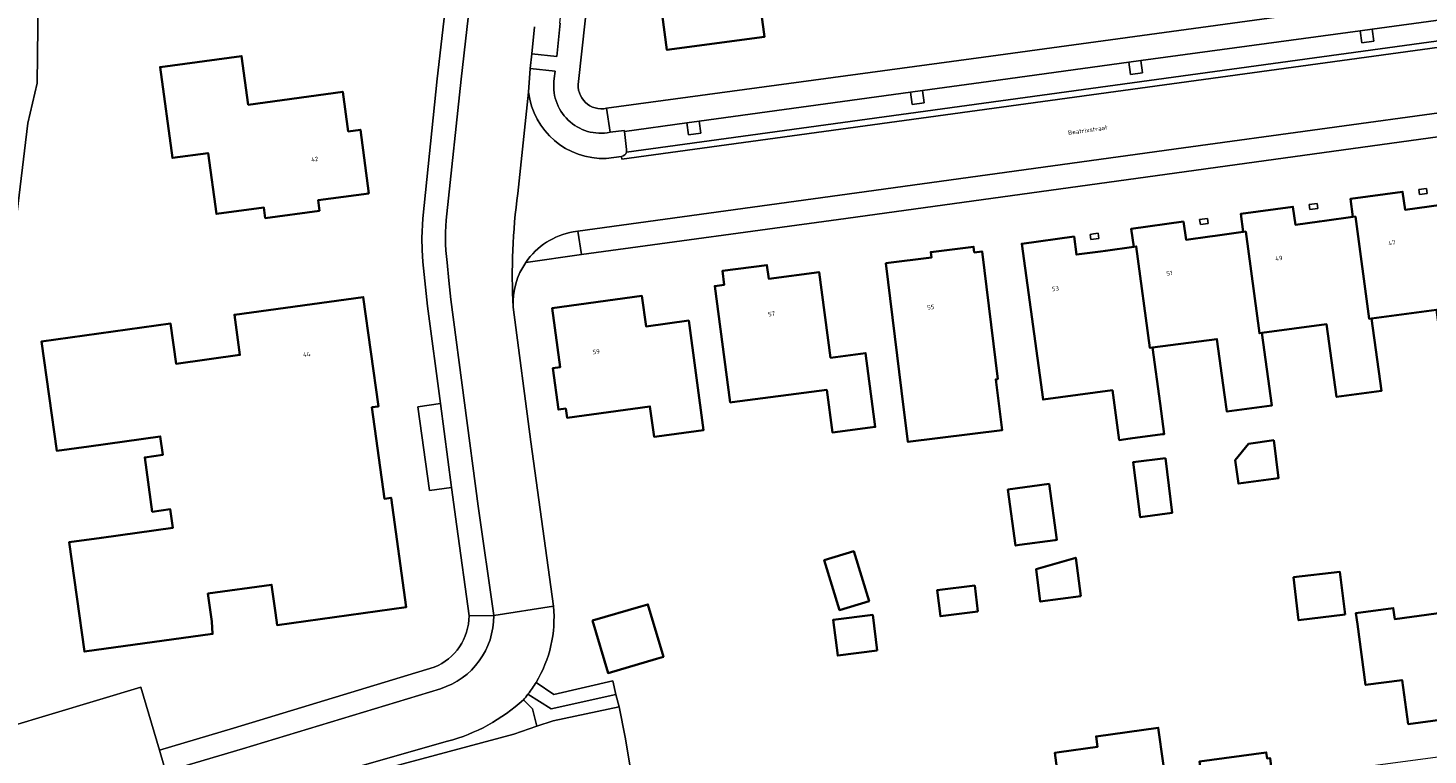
# Model space of a CAD drawing. Header units: metres. Extents: x 201541 to 204988, y 387833 to 394342.
# Tile 143 of 214: x 203054 to 203168, y 391837 to 391896. Entities that reach past the tile are written whole.
import ezdxf
from ezdxf.enums import TextEntityAlignment as Align

# ---------------------------------------------------------------- set-up
doc = ezdxf.new("R2010")
doc.units = ezdxf.units.M
doc.layers.get('Defpoints').update_dxf_attribs({"lineweight": 25})
for name, color, linetype, lineweight in [('B-WE-GR-BEPLANTING_CULTUUR_BODEMBEDEKKER-GV', 90, 'Continuous', 18), ('B-WE-GR-HOUTWAL-GV', 40, 'Continuous', 13), ('B-WE-IE-TERREINAFSCHEIDING_KUNSTMATIG_HEKWERK-G', 20, 'IE-TERREINAFSCHEIDING-KUNSTMATIG', 18), ('B-WE-IE-TERREINAFSCHEIDING_KUNSTMATIG_MUUR-G', 90, 'IE-TERREINAFSCHEIDING-KUNSTMATIG-DICHT', 18), ('B-WE-IE-TERREINAFSCHEIDING_KUNSTMATIG_MUUR-GV', 90, 'Continuous', 18), ('B-WE-OG-BEBOUWING-GV', 7, 'Continuous', 35), ('B-WE-OG-BEBOUWING-T18', 10, 'Continuous', 18), ('B-WE-OG-TERREIN_CULTUURSCHEIDING-GV', 7, 'Continuous', 18), ('B-WE-OG-TERREIN_ERF-GV', 7, 'Continuous', 18), ('B-WE-VH-ONVERHARD-GV', 252, 'Continuous', 18), ('B-WE-VH-VERHARDING_ASFALT-GV', 252, 'Continuous', 18), ('B-WE-VH-VERHARDING_BETONSTRAATSTEEN-GV', 252, 'Continuous', 18), ('B-WE-VH-VERHARDING_HALFVERHARDING_GRIND-GV', 252, 'Continuous', 18), ('B-WE-VH-VERHARDING_OPEN-GV', 252, 'Continuous', 18), ('B-WE-VH-VERHARDING_TEGEL-GV', 252, 'Continuous', 18)]:
    doc.layers.add(name, color=color, linetype=linetype, lineweight=lineweight)
doc.styles.add('NLCS-ISO-M200-T18', font='NLCS-ISO.ttf', dxfattribs={"height": 0.36})
doc.linetypes.add('IE-TERREINAFSCHEIDING-KUNSTMATIG', pattern='A,4,[82,NLCS.SHX,S=0.75,R=90,X=0,Y=0],4,-2', length=10)
doc.linetypes.add('IE-TERREINAFSCHEIDING-KUNSTMATIG-DICHT', pattern='A,8,-1,[82,NLCS.SHX,S=0.75,R=90,X=0,Y=0],-1', length=10)

msp = doc.modelspace()

# ---------------------------------------------------------------- linework, layer by layer
at = {"layer": 'B-WE-GR-BEPLANTING_CULTUUR_BODEMBEDEKKER-GV'}
for points in [[(203095.511, 391896.543), (203095.273, 391894.348), (203097.329, 391894.122), (203097.594, 391896.849), (203097.539, 391896.854)], [(203097.118, 391892.337), (203097.188, 391892.931), (203095.142, 391893.155), (203095.016, 391891.229)], [(203102.818, 391888.028), (203102.809, 391888.103), (203101.659, 391887.954)], [(203102.989, 391886.34), (203103.004, 391886.445), (203102.995, 391886.55), (203102.818, 391888.028)], [(203101.35, 391885.821), (203102.595, 391885.984)], [(203094.798, 391877.352), (203099.339, 391878.003), (203099.025, 391879.896), (203098.662, 391879.846)]]:
    msp.add_lwpolyline(points, dxfattribs=at)
for points in [[(203101.659, 391887.954, -0.5266595), (203097.118, 391892.337)], [(203095.016, 391891.229, 0.3913725), (203101.35, 391885.821)], [(203102.595, 391885.984, 0.3012366), (203102.989, 391886.34)], [(203098.662, 391879.846, 0.2014338), (203094.798, 391877.352)]]:
    msp.add_lwpolyline(points, format="xyb", dxfattribs=at)
at = {"layer": 'B-WE-GR-HOUTWAL-GV'}
msp.add_lwpolyline([(203050.462, 391833.653), (203048.992, 391838.398), (203048.35, 391838.266), (203050.774, 391857.722), (203053.161, 391875.141), (203053.263, 391880.572), (203054.256, 391888.698), (203055.024, 391891.958), (203055.309, 391917.006), (203056.97, 391917.301), (203057.293, 391922.581), (203057.976, 391928.614), (203058.659, 391934.477), (203061.997, 391953.604), (203062.108, 391954.086), (203066.403, 391972.659), (203069.682, 391986.894), (203073.534, 391987.584), (203077.416, 392020.837)], dxfattribs=at)
at = {"layer": 'B-WE-IE-TERREINAFSCHEIDING_KUNSTMATIG_HEKWERK-G'}
for points in [[(203061.997, 391953.604), (203058.659, 391934.477), (203057.976, 391928.614), (203057.293, 391922.581), (203056.97, 391917.301), (203055.309, 391917.006), (203055.024, 391891.958), (203054.256, 391888.698), (203053.263, 391880.572), (203053.161, 391875.141)], [(203102.138, 391842.126), (203101.869, 391843.246)], [(203102.385, 391841.128), (203102.138, 391842.126)], [(203097.017, 391839.983), (203102.385, 391841.128)], [(203093.819, 391838.914), (203095.699, 391839.542)], [(203095.699, 391839.542), (203097.017, 391839.983)], [(203074.686, 391833.757), (203093.819, 391838.914)]]:
    msp.add_lwpolyline(points, dxfattribs=at)
at = {"layer": 'B-WE-IE-TERREINAFSCHEIDING_KUNSTMATIG_MUUR-G'}
for points in [[(203167.499, 391883.285), (203168.138, 391883.372)], [(203168.195, 391882.956), (203167.556, 391882.869), (203167.499, 391883.285)], [(203168.138, 391883.372), (203168.195, 391882.956)], [(203158.583, 391882.067), (203159.214, 391882.153)], [(203159.271, 391881.737), (203158.639, 391881.651), (203158.583, 391882.067)], [(203159.214, 391882.153), (203159.271, 391881.737)], [(203149.658, 391880.847), (203150.295, 391880.934)], [(203150.352, 391880.518), (203149.715, 391880.431), (203149.658, 391880.847)], [(203150.295, 391880.934), (203150.352, 391880.518)], [(203140.753, 391879.631), (203141.008, 391879.666)], [(203141.448, 391879.302), (203140.81, 391879.215), (203140.753, 391879.631)], [(203141.008, 391879.666), (203141.391, 391879.718)], [(203141.391, 391879.718), (203141.448, 391879.302)]]:
    msp.add_lwpolyline(points, dxfattribs=at)
at = {"layer": 'B-WE-IE-TERREINAFSCHEIDING_KUNSTMATIG_MUUR-GV'}
for points in [[(203167.499, 391883.285), (203167.556, 391882.869), (203168.195, 391882.956), (203168.138, 391883.372)], [(203159.214, 391882.153), (203158.583, 391882.067), (203158.639, 391881.651), (203159.271, 391881.737)], [(203149.658, 391880.847), (203149.715, 391880.431), (203150.352, 391880.518), (203150.295, 391880.934)], [(203141.391, 391879.718), (203141.008, 391879.666), (203140.753, 391879.631), (203140.81, 391879.215), (203141.448, 391879.302)]]:
    msp.add_lwpolyline(points, close=True, dxfattribs=at)
at = {"layer": 'B-WE-OG-BEBOUWING-GV'}
for points in [[(203104.643, 391907.039), (203106.287, 391894.665), (203114.229, 391895.724), (203112.585, 391908.098)], [(203082.015, 391882.956), (203081.326, 391888.154), (203080.335, 391888.023), (203079.892, 391891.251), (203072.204, 391890.197), (203071.654, 391894.168), (203065.02, 391893.273), (203066.02, 391885.86), (203068.934, 391886.253), (203069.602, 391881.298), (203073.467, 391881.82), (203073.582, 391880.967), (203077.992, 391881.562), (203077.877, 391882.415)], [(203162.129, 391881.061), (203162.337, 391881.089), (203163.451, 391872.761), (203163.658, 391872.788), (203168.931, 391873.494), (203169.736, 391867.578), (203173.394, 391868.067), (203171.454, 391882.318), (203168.734, 391881.954), (203168.339, 391881.901), (203166.378, 391881.639), (203166.178, 391883.105), (203161.929, 391882.524)], [(203163.658, 391872.788), (203163.451, 391872.761), (203162.337, 391881.089), (203162.129, 391881.061), (203159.81, 391880.744), (203159.414, 391880.69), (203157.455, 391880.422), (203157.255, 391881.885), (203153.009, 391881.305), (203153.21, 391879.837), (203153.414, 391879.865), (203154.522, 391871.576), (203154.726, 391871.604), (203159.999, 391872.309), (203160.806, 391866.384), (203164.463, 391866.873)], [(203148.353, 391880.669), (203144.086, 391880.086), (203144.287, 391878.618), (203144.499, 391878.647), (203145.605, 391870.374), (203145.817, 391870.402), (203151.07, 391871.105), (203151.688, 391866.561), (203151.875, 391865.189), (203155.533, 391865.678), (203154.726, 391871.604), (203154.522, 391871.576), (203153.414, 391879.865), (203153.21, 391879.837), (203150.909, 391879.522), (203150.495, 391879.466), (203148.553, 391879.201)], [(203145.817, 391870.402), (203145.605, 391870.374), (203144.499, 391878.647), (203144.287, 391878.618), (203141.986, 391878.303), (203141.592, 391878.249), (203139.63, 391877.981), (203139.43, 391879.45), (203135.175, 391878.869), (203136.909, 391866.174), (203142.556, 391866.929), (203143.109, 391862.866), (203144.013, 391862.987), (203146.64, 391863.339), (203146.776, 391863.357), (203146.437, 391865.847)], [(203131.309, 391878.167), (203131.253, 391878.623), (203127.769, 391878.195), (203127.825, 391877.738), (203124.113, 391877.282), (203125.393, 391866.873), (203125.903, 391862.725), (203133.571, 391863.668), (203133.061, 391867.816), (203133.224, 391867.836), (203131.944, 391878.245)], [(203122.838, 391863.895), (203123.24, 391863.947), (203122.455, 391869.955), (203119.609, 391869.583), (203118.672, 391876.562), (203114.58, 391876.013), (203114.43, 391877.137), (203110.805, 391876.651), (203110.955, 391875.528), (203110.172, 391875.423), (203111.443, 391865.936), (203111.584, 391865.954), (203119.296, 391866.962), (203119.761, 391863.493)], [(203059.208, 391862.359), (203065.03, 391863.162), (203065.238, 391861.657), (203063.767, 391861.454), (203064.377, 391857.026), (203065.848, 391857.229), (203066.057, 391855.713), (203060.242, 391854.911), (203057.627, 391854.55), (203058.857, 391845.635), (203069.297, 391847.074), (203069.222, 391848.086), (203068.908, 391850.362), (203074.098, 391851.078), (203074.415, 391848.787), (203074.551, 391847.799), (203085.051, 391849.247), (203083.822, 391858.163), (203083.29, 391858.09), (203082.262, 391865.539), (203082.794, 391865.613), (203081.564, 391874.528), (203071.068, 391873.081), (203071.519, 391869.812), (203066.328, 391869.096), (203065.877, 391872.365), (203055.37, 391870.915), (203056.6, 391862)], [(203105.465, 391863.169), (203109.276, 391863.69), (203108.056, 391872.607), (203104.588, 391872.133), (203104.248, 391874.621), (203096.932, 391873.615), (203097.591, 391868.8), (203096.987, 391868.717), (203097.447, 391865.352), (203098.051, 391865.435), (203098.153, 391864.692), (203104.895, 391865.614), (203105.234, 391863.137)], [(203155.686, 391862.855), (203153.639, 391862.56), (203152.547, 391861.231), (203152.816, 391859.319), (203156.088, 391859.772)], [(203146.88, 391861.397), (203144.256, 391861.073), (203144.825, 391856.583), (203147.429, 391856.95)], [(203137.903, 391854.718), (203138.024, 391854.735), (203137.401, 391859.297), (203134.054, 391858.84), (203134.677, 391854.278), (203134.987, 391854.32)], [(203119.096, 391853.071), (203120.347, 391849.012), (203122.749, 391849.752), (203121.499, 391853.811)], [(203139.986, 391850.148), (203139.571, 391853.28), (203136.335, 391852.342), (203136.684, 391849.71)], [(203161.493, 391848.662), (203161.075, 391852.126), (203157.312, 391851.688), (203157.715, 391848.193)], [(203131.609, 391848.898), (203131.341, 391851.015), (203128.284, 391850.627), (203128.552, 391848.51)], [(203105.995, 391845.198), (203104.74, 391849.477), (203104.173, 391849.311), (203100.233, 391848.155), (203101.489, 391843.876), (203105.429, 391845.032)], [(203123.413, 391845.727), (203123.041, 391848.625), (203119.818, 391848.209), (203120.19, 391845.312)], [(203162.499, 391847.866), (203163.172, 391842.912), (203166.145, 391843.316), (203166.635, 391839.721), (203172.059, 391840.459), (203170.882, 391849.005), (203165.548, 391848.28), (203165.426, 391849.183), (203162.376, 391848.769)], [(203147.838, 391828.355), (203147.099, 391834.079), (203147.032, 391834.07), (203146.69, 391836.535), (203146.29, 391839.423), (203141.22, 391838.721), (203141.339, 391837.863), (203138.219, 391837.431), (203137.855, 391837.381), (203138.22, 391834.749), (203138.224, 391834.723), (203138.45, 391833.098), (203138.784, 391830.688), (203139.092, 391830.731), (203140.181, 391822.377), (203145, 391823.028), (203145.639, 391823.114), (203144.983, 391827.969)], [(203147.099, 391834.079), (203147.838, 391828.355), (203150.829, 391828.759), (203151.486, 391823.895), (203151.87, 391823.946), (203156.908, 391824.623), (203155.852, 391833.233), (203155.395, 391836.958), (203155.149, 391836.924), (203155.081, 391837.421), (203149.64, 391836.669), (203149.944, 391834.473)]]:
    msp.add_lwpolyline(points, close=True, dxfattribs=at)
at = {"layer": 'B-WE-OG-TERREIN_CULTUURSCHEIDING-GV'}
msp.add_lwpolyline([(203088.413, 391838.323), (203065.494, 391831.78), (203065.684, 391831.142), (203074.686, 391833.757), (203093.819, 391838.914), (203095.699, 391839.542), (203095.344, 391840.977), (203094.598, 391841.703)], dxfattribs=at)
msp.add_lwpolyline([(203094.598, 391841.703, -0.1209534), (203088.413, 391838.323)], format="xyb", dxfattribs=at)
at = {"layer": 'B-WE-OG-TERREIN_ERF-GV'}
for points in [[(203090.174, 391848.559), (203089.175, 391855.836), (203088.752, 391859.009), (203086.96, 391858.766), (203086.016, 391865.585), (203087.839, 391865.852), (203086.781, 391873.786), (203086.424, 391877.399), (203086.363, 391878.352), (203086.333, 391879.346), (203086.409, 391880.931), (203087.583, 391892.322), (203089.824, 391911.876), (203092.913, 391940.102), (203094.906, 391957.885), (203061.997, 391953.604), (203058.659, 391934.477), (203057.976, 391928.614), (203057.293, 391922.581), (203056.97, 391917.301), (203055.309, 391917.006), (203055.024, 391891.958), (203054.256, 391888.698)], [(203105.956, 391954.691), (203099.089, 391892.093)], [(203101.369, 391889.909), (203132.054, 391894.086), (203170.036, 391899.301)], [(203163.964, 391836.377), (203189.388, 391839.774), (203187.797, 391851.186), (203185.948, 391864.879), (203182.396, 391866.166), (203174.818, 391864.105), (203174.328, 391868.354), (203171.608, 391887.938), (203150.158, 391884.978), (203120.856, 391880.921), (203099.339, 391878.003), (203094.798, 391877.352)], [(203168.931, 391873.494), (203163.658, 391872.788), (203164.463, 391866.873), (203160.806, 391866.384), (203159.999, 391872.309), (203154.726, 391871.604), (203155.533, 391865.678), (203151.875, 391865.189), (203151.688, 391866.561), (203151.07, 391871.105), (203145.817, 391870.402), (203146.437, 391865.847), (203146.776, 391863.357), (203146.64, 391863.339), (203144.013, 391862.987), (203143.109, 391862.866), (203142.556, 391866.929), (203136.909, 391866.174), (203135.175, 391878.869), (203139.43, 391879.45), (203139.63, 391877.981), (203141.592, 391878.249), (203141.986, 391878.303), (203144.287, 391878.618), (203144.086, 391880.086), (203148.353, 391880.669), (203148.553, 391879.201), (203150.495, 391879.466), (203150.909, 391879.522), (203153.21, 391879.837), (203153.009, 391881.305), (203157.255, 391881.885), (203157.455, 391880.422), (203159.414, 391880.69), (203159.81, 391880.744), (203162.129, 391881.061), (203161.929, 391882.524), (203166.178, 391883.105), (203166.378, 391881.639), (203168.339, 391881.901)], [(203093.765, 391873.708), (203095.203, 391862.725), (203097.046, 391849.343)], [(203048.992, 391838.398), (203063.456, 391842.725), (203064.974, 391837.61), (203071.005, 391839.395), (203087.334, 391844.368)], [(203095.632, 391843.123), (203097.072, 391842.144), (203101.869, 391843.246), (203102.138, 391842.126), (203102.385, 391841.128), (203102.886, 391838.665)], [(203104.765, 391827.561), (203102.886, 391838.665), (203102.385, 391841.128), (203097.017, 391839.983), (203095.699, 391839.542), (203093.819, 391838.914), (203074.686, 391833.757)], [(203138.22, 391834.749), (203137.855, 391837.381), (203138.219, 391837.431), (203141.339, 391837.863), (203141.22, 391838.721), (203146.29, 391839.423), (203146.69, 391836.535)], [(203102.886, 391838.665), (203104.765, 391827.561)], [(203149.64, 391836.669), (203155.081, 391837.421), (203155.149, 391836.924)]]:
    msp.add_lwpolyline(points, dxfattribs=at)
for points in [[(203104.643, 391907.039), (203112.585, 391908.098), (203114.229, 391895.724), (203106.287, 391894.665)], [(203082.015, 391882.956), (203077.877, 391882.415), (203077.992, 391881.562), (203073.582, 391880.967), (203073.467, 391881.82), (203069.602, 391881.298), (203068.934, 391886.253), (203066.02, 391885.86), (203065.02, 391893.273), (203071.654, 391894.168), (203072.204, 391890.197), (203079.892, 391891.251), (203080.335, 391888.023), (203081.326, 391888.154)], [(203168.195, 391882.956), (203167.556, 391882.869), (203167.499, 391883.285), (203168.138, 391883.372)], [(203159.214, 391882.153), (203159.271, 391881.737), (203158.639, 391881.651), (203158.583, 391882.067)], [(203149.658, 391880.847), (203150.295, 391880.934), (203150.352, 391880.518), (203149.715, 391880.431)], [(203140.753, 391879.631), (203141.008, 391879.666), (203141.391, 391879.718), (203141.448, 391879.302), (203140.81, 391879.215)], [(203127.825, 391877.738), (203127.769, 391878.195), (203131.253, 391878.623), (203131.309, 391878.167), (203131.944, 391878.245), (203133.224, 391867.836), (203133.061, 391867.816), (203133.571, 391863.668), (203125.903, 391862.725), (203125.393, 391866.873), (203124.113, 391877.282)], [(203111.584, 391865.954), (203111.443, 391865.936), (203110.172, 391875.423), (203110.955, 391875.528), (203110.805, 391876.651), (203114.43, 391877.137), (203114.58, 391876.013), (203118.672, 391876.562), (203119.609, 391869.583), (203122.455, 391869.955), (203123.24, 391863.947), (203122.838, 391863.895), (203119.761, 391863.493), (203119.296, 391866.962)], [(203060.242, 391854.911), (203066.057, 391855.713), (203065.848, 391857.229), (203064.377, 391857.026), (203063.767, 391861.454), (203065.238, 391861.657), (203065.03, 391863.162), (203059.208, 391862.359), (203056.6, 391862), (203055.37, 391870.915), (203065.877, 391872.365), (203066.328, 391869.096), (203071.519, 391869.812), (203071.068, 391873.081), (203081.564, 391874.528), (203082.794, 391865.613), (203082.262, 391865.539), (203083.29, 391858.09), (203083.822, 391858.163), (203085.051, 391849.247), (203074.551, 391847.799), (203074.415, 391848.787), (203074.098, 391851.078), (203068.908, 391850.362), (203069.222, 391848.086), (203069.297, 391847.074), (203058.857, 391845.635), (203057.627, 391854.55)], [(203105.465, 391863.169), (203105.234, 391863.137), (203104.895, 391865.614), (203098.153, 391864.692), (203098.051, 391865.435), (203097.447, 391865.352), (203096.987, 391868.717), (203097.591, 391868.8), (203096.932, 391873.615), (203104.248, 391874.621), (203104.588, 391872.133), (203108.056, 391872.607), (203109.276, 391863.69)], [(203153.639, 391862.56), (203155.686, 391862.855), (203156.088, 391859.772), (203152.816, 391859.319), (203152.547, 391861.231)], [(203146.88, 391861.397), (203147.429, 391856.95), (203144.825, 391856.583), (203144.256, 391861.073)], [(203134.987, 391854.32), (203134.677, 391854.278), (203134.054, 391858.84), (203137.401, 391859.297), (203138.024, 391854.735), (203137.903, 391854.718)], [(203120.347, 391849.012), (203119.096, 391853.071), (203121.499, 391853.811), (203122.749, 391849.752)], [(203139.986, 391850.148), (203136.684, 391849.71), (203136.335, 391852.342), (203139.571, 391853.28)], [(203165.548, 391848.28), (203170.882, 391849.005), (203170.579, 391851.247), (203176.039, 391851.985), (203178.797, 391852.358), (203178.726, 391852.895), (203187.148, 391854.033), (203187.398, 391852.256), (203188.241, 391846.258), (203185.224, 391845.911), (203185.71, 391842.309), (203183.641, 391842.045), (203180.222, 391841.61), (203177.355, 391841.18), (203172.059, 391840.459), (203166.635, 391839.721), (203166.145, 391843.316), (203163.172, 391842.912), (203162.499, 391847.866), (203162.376, 391848.769), (203165.426, 391849.183)], [(203161.493, 391848.662), (203157.715, 391848.193), (203157.312, 391851.688), (203161.075, 391852.126)], [(203131.609, 391848.898), (203128.552, 391848.51), (203128.284, 391850.627), (203131.341, 391851.015)], [(203104.74, 391849.477), (203105.995, 391845.198), (203105.429, 391845.032), (203101.489, 391843.876), (203100.233, 391848.155), (203104.173, 391849.311)], [(203123.413, 391845.727), (203120.19, 391845.312), (203119.818, 391848.209), (203123.041, 391848.625)]]:
    msp.add_lwpolyline(points, close=True, dxfattribs=at)
for points in [[(203099.089, 391892.093, 0.5349691), (203101.369, 391889.909)], [(203094.798, 391877.352, 0.1637419), (203093.765, 391873.708)], [(203087.334, 391844.368, 0.3087713), (203090.174, 391848.559)], [(203097.046, 391849.343, -0.1611007), (203095.632, 391843.123)]]:
    msp.add_lwpolyline(points, format="xyb", dxfattribs=at)
at = {"layer": 'B-WE-VH-ONVERHARD-GV'}
for points in [[(203162.852, 391895.236), (203163.843, 391895.373), (203163.706, 391896.364), (203162.715, 391896.229)], [(203145.012, 391892.802), (203144.875, 391893.79), (203143.884, 391893.654), (203144.021, 391892.665)], [(203127.102, 391891.358), (203126.111, 391891.222), (203126.248, 391890.229), (203127.239, 391890.366)], [(203107.906, 391888.726), (203108.043, 391887.735), (203109.033, 391887.872), (203108.897, 391888.861)]]:
    msp.add_lwpolyline(points, close=True, dxfattribs=at)
at = {"layer": 'B-WE-VH-VERHARDING_ASFALT-GV'}
for points in [[(203097.041, 391959.482), (203095.007, 391941.334), (203091.766, 391911.845), (203089.528, 391892.275), (203088.359, 391881.295)], [(203094.153, 391882.971), (203095.016, 391891.229), (203095.142, 391893.155), (203095.273, 391894.348), (203095.511, 391896.543)], [(203098.662, 391879.846), (203099.025, 391879.896), (203121.747, 391883.02), (203148.347, 391886.69), (203170.536, 391889.731), (203169.78, 391894.98), (203102.625, 391885.77), (203102.595, 391885.984), (203101.35, 391885.821)], [(203095.016, 391891.229), (203094.153, 391882.971)], [(203088.392, 391877.342), (203088.538, 391875.862), (203088.697, 391874.338), (203090.919, 391857.479), (203092.183, 391848.567), (203097.046, 391849.343), (203095.203, 391862.725), (203093.765, 391873.708)], [(203097.046, 391849.343), (203092.183, 391848.567)], [(203087.846, 391842.605), (203071.74, 391837.719), (203065.938, 391835.986), (203059.329, 391834.012), (203060.1, 391831.303), (203063.073, 391832.15), (203065.494, 391831.78), (203088.413, 391838.323)]]:
    msp.add_lwpolyline(points, dxfattribs=at)
for points in [[(203101.35, 391885.821, -0.3913725), (203095.016, 391891.229)], [(203093.765, 391873.708, -0.0487785), (203094.153, 391882.971)], [(203094.153, 391882.971, 0.0487785), (203093.765, 391873.708)], [(203088.359, 391881.295, 0.0604583), (203088.392, 391877.342)], [(203094.798, 391877.352, -0.2014338), (203098.662, 391879.846)], [(203093.765, 391873.708, -0.1637419), (203094.798, 391877.352)], [(203092.183, 391848.567, -0.3300126), (203087.846, 391842.605)], [(203095.632, 391843.123, 0.1611007), (203097.046, 391849.343)], [(203094.973, 391842.16, 0.0282907), (203095.632, 391843.123)], [(203088.413, 391838.323, 0.1209534), (203094.598, 391841.703)], [(203094.598, 391841.703, 0.014519), (203094.973, 391842.16)]]:
    msp.add_lwpolyline(points, format="xyb", dxfattribs=at)
at = {"layer": 'B-WE-VH-VERHARDING_BETONSTRAATSTEEN-GV'}
for points in [[(203169.488, 391897.155), (203163.706, 391896.364), (203163.843, 391895.373), (203162.852, 391895.236), (203162.715, 391896.229), (203144.875, 391893.79), (203145.012, 391892.802), (203144.021, 391892.665), (203143.884, 391893.654), (203131.858, 391892.01), (203127.102, 391891.358), (203127.239, 391890.366), (203126.248, 391890.229), (203126.111, 391891.222), (203108.897, 391888.861), (203109.033, 391887.872), (203108.043, 391887.735), (203107.906, 391888.726), (203102.818, 391888.028), (203102.995, 391886.55), (203103.004, 391886.445), (203102.989, 391886.34), (203132.088, 391890.331), (203169.709, 391895.475)], [(203102.595, 391885.984), (203102.625, 391885.77), (203169.78, 391894.98), (203169.709, 391895.475), (203132.088, 391890.331), (203102.989, 391886.34)], [(203094.973, 391842.16), (203096.858, 391840.957), (203102.138, 391842.126), (203101.869, 391843.246), (203097.072, 391842.144), (203095.632, 391843.123)], [(203065.316, 391836.381), (203064.974, 391837.61), (203063.456, 391842.725), (203048.992, 391838.398), (203050.462, 391833.653)]]:
    msp.add_lwpolyline(points, dxfattribs=at)
for points in [[(203102.989, 391886.34, -0.3012366), (203102.595, 391885.984)], [(203095.632, 391843.123, -0.0282907), (203094.973, 391842.16)]]:
    msp.add_lwpolyline(points, format="xyb", dxfattribs=at)
at = {"layer": 'B-WE-VH-VERHARDING_HALFVERHARDING_GRIND-GV'}
msp.add_lwpolyline([(203094.973, 391842.16, -0.014519), (203094.598, 391841.703)], format="xyb", dxfattribs=at)
for points in [[(203094.598, 391841.703), (203095.344, 391840.977), (203095.699, 391839.542), (203097.017, 391839.983), (203102.385, 391841.128)], [(203102.385, 391841.128), (203102.138, 391842.126), (203096.858, 391840.957), (203094.973, 391842.16)]]:
    msp.add_lwpolyline(points, dxfattribs=at)
at = {"layer": 'B-WE-VH-VERHARDING_OPEN-GV'}
msp.add_lwpolyline([(203086.96, 391858.766), (203088.752, 391859.009), (203087.839, 391865.852), (203086.016, 391865.585)], close=True, dxfattribs=at)
at = {"layer": 'B-WE-VH-VERHARDING_TEGEL-GV'}
for points in [[(203088.359, 391881.295), (203089.528, 391892.275), (203091.766, 391911.845), (203095.007, 391941.334), (203097.041, 391959.482)], [(203094.906, 391957.885), (203092.913, 391940.102), (203089.824, 391911.876), (203087.583, 391892.322), (203086.409, 391880.931), (203086.333, 391879.346), (203086.363, 391878.352), (203086.424, 391877.399), (203086.781, 391873.786), (203087.839, 391865.852), (203088.752, 391859.009), (203089.175, 391855.836), (203090.174, 391848.559), (203092.183, 391848.567), (203090.919, 391857.479), (203088.697, 391874.338), (203088.538, 391875.862), (203088.392, 391877.342)], [(203103.939, 391954.946), (203103.716, 391952.646), (203101.664, 391952.873), (203101.51, 391951.47), (203103.562, 391951.244), (203103.31, 391948.768), (203102.689, 391943.178), (203102.578, 391942.184), (203100.471, 391923.225), (203100.36, 391922.231), (203097.539, 391896.854), (203097.594, 391896.849), (203097.329, 391894.122), (203095.273, 391894.348), (203095.142, 391893.155), (203097.188, 391892.931), (203097.118, 391892.337)], [(203099.089, 391892.093), (203105.956, 391954.691)], [(203170.036, 391899.301), (203132.054, 391894.086), (203101.369, 391889.909), (203101.659, 391887.954), (203102.809, 391888.103), (203102.818, 391888.028), (203107.906, 391888.726), (203108.897, 391888.861), (203126.111, 391891.222), (203127.102, 391891.358), (203131.858, 391892.01), (203143.884, 391893.654), (203144.875, 391893.79), (203162.715, 391896.229), (203163.706, 391896.364), (203169.488, 391897.155), (203169.68, 391895.675)], [(203170.536, 391889.731), (203148.347, 391886.69), (203121.747, 391883.02), (203099.025, 391879.896), (203099.339, 391878.003), (203120.856, 391880.921), (203150.158, 391884.978), (203171.608, 391887.938)], [(203101.659, 391887.954), (203101.369, 391889.909)], [(203092.183, 391848.567), (203090.174, 391848.559)], [(203087.334, 391844.368), (203071.005, 391839.395), (203064.974, 391837.61), (203065.316, 391836.381)], [(203065.938, 391835.986), (203071.74, 391837.719), (203087.846, 391842.605)]]:
    msp.add_lwpolyline(points, dxfattribs=at)
for points in [[(203097.118, 391892.337, 0.5266595), (203101.659, 391887.954)], [(203101.369, 391889.909, -0.5349691), (203099.089, 391892.093)], [(203088.392, 391877.342, -0.0604583), (203088.359, 391881.295)], [(203090.174, 391848.559, -0.3087713), (203087.334, 391844.368)], [(203087.846, 391842.605, 0.3300126), (203092.183, 391848.567)]]:
    msp.add_lwpolyline(points, format="xyb", dxfattribs=at)

# ---------------------------------------------------------------- texts
at = {"layer": 'B-WE-OG-BEBOUWING-T18', "style": 'NLCS-ISO-M200-T18'}
for s, rotation, p in [('42', 7.5, (203077.608, 391885.76)), ('47', 7.7, (203165.304, 391878.948)), ('49', 7.7, (203156.108, 391877.691)), ('51', 7.7, (203147.191, 391876.473)), ('53', 7.7, (203137.912, 391875.206)), ('55', 7, (203127.763, 391873.7)), ('57', 7.6, (203114.803, 391873.151)), ('59', 7.8, (203100.526, 391870.072)), ('44', 7.8, (203076.956, 391869.855))]:
    msp.add_text(s, height=0.36, rotation=rotation, dxfattribs=at).set_placement(p, align=Align.MIDDLE)
at = {"layer": 'Defpoints', "color": 250, "style": 'NLCS-ISO-M200-T18'}
msp.add_text('Beatrixstraat', height=0.36, rotation=7.8, dxfattribs=at).set_placement((203140.549, 391888.134), align=Align.MIDDLE)

doc.saveas('drawing.dxf')
